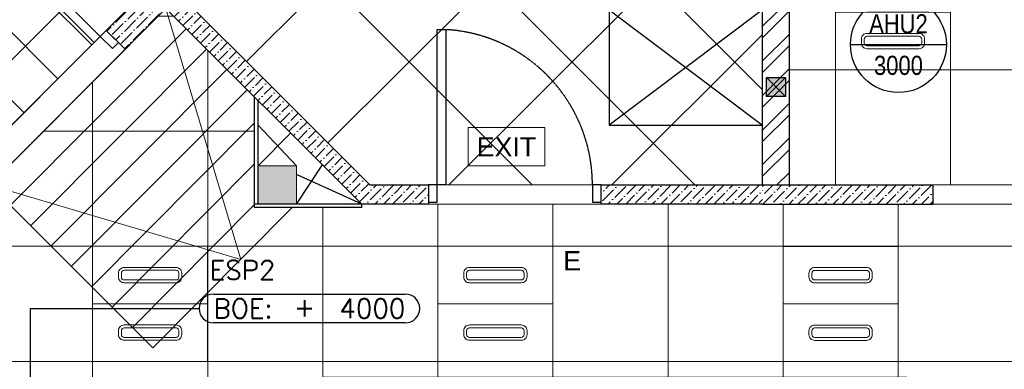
# Model space of a CAD drawing. Header units: millimetres. Extents: x -410 to 72073, y -3152 to 13830.
# Tile 36 of 92: x 10577 to 15710, y 2559 to 4381. Entities that reach past the tile are written whole.
import ezdxf
from ezdxf.enums import TextEntityAlignment as Align

# ---------------------------------------------------------------- set-up
doc = ezdxf.new("R2010")
doc.units = ezdxf.units.MM
for name, pattern in [('( Hidden )', [0.375, 0.25, -0.125]), ('DASHED', [0.75, 0.5, -0.25]), ('HIDDEN2', [0.1875, 0.125, -0.0625])]:
    doc.linetypes.add(name, pattern=pattern)
for name, color, linetype, lineweight, true_color in [('A-100MM', 7, 'Continuous', 0, 0xff5c5c), ('A-CEILING-01', 7, 'Continuous', 5, 0xd56ca8), ('A-CEILING-04', 7, 'Continuous', 5, 0x2776bb), ('A-CEILING-05', 7, 'Continuous', 5, 0x139b48), ('M-MEP-ELLG-LIGHT', 5, 'Continuous', 15, 0x0000ff)]:
    doc.layers.add(name, color=color, linetype=linetype, lineweight=lineweight, true_color=true_color)
for name, color, linetype, true_color in [('A-140MM', 7, 'Continuous', 0x9f7fff), ('A-COLOUMN', 5, 'Continuous', 0x0000ff), ('ACMV-EQP-DX', 30, 'Continuous', 0xff7f00), ('Exhaut Hoods', 7, 'Continuous', 0xf26722), ('RCP LAYOUT', 9, 'Continuous', 0x808080)]:
    doc.layers.add(name, color=color, linetype=linetype, true_color=true_color)
for name, color, linetype, lineweight in [('A-DOOR', 1, 'Continuous', 0), ('A-GA DIM', 1, 'Continuous', 5), ('A-JOINERY', 1, 'Continuous', 30), ('A-LIGHT', 1, 'Continuous', 5), ('A-LINTEL', 252, '( Hidden )', 0), ('A-RAMP', 1, 'Continuous', 5), ('A-Wall & Column', 2, 'Continuous', 0), ('EQ', 252, 'Continuous', 25)]:
    doc.layers.add(name, color=color, linetype=linetype, lineweight=lineweight)
doc.layers.add('DOOR', color=1, linetype='Continuous')
doc.layers.add('Legend', color=7, linetype='Continuous')
doc.styles.add('Arial Narrow', font='ARIALN.TTF')
doc.styles.add('Romans', font='Romans.shx')
doc.styles.get("Standard").update_dxf_attribs({"font": 'arial.ttf'})
doc.dimstyles.new('100_Romans_Dot', dxfattribs={"dimtxt": 100, "dimasz": 100, "dimexe": 50, "dimexo": 50, "dimgap": 50, "dimtad": 1, "dimdec": 0, "dimzin": 0, "dimdsep": 46, "dimtxsty": 'Romans', "dimblk": 'DOT', "dimcen": 0.09, "dimclrd": 256, "dimclre": 256, "dimadec": 0, "dimazin": 0, "dimtfac": 1, "dimtdec": 0, "dimtofl": 0, "dimtmove": 0, "dimatfit": 3, "dimldrblk": 'DOT', "dimfxl": 1, "dimtolj": 1, "dimtzin": 0, "dimarcsym": 0})
pattern_1 = [(45, (0, 0), (17.23573, 63.19767), [81.25, -16.25, 0, -16.25])]

# ---------------------------------------------------------------- blocks, each defined once
blk = doc.blocks.new('Door-Hurgh')
at = {"layer": 'DOOR', "color": 8, "true_color": 0x808080, "elevation": 0}
for points in [[(43489.7, 2604.7), (43539.7, 2604.7), (43539.7, 2704.7), (43489.7, 2704.7)], [(44439.7, 2604.7), (44489.7, 2604.7), (44489.7, 2704.7), (44439.7, 2704.7)], [(44439.7, 1705.1), (44389.7, 1705.1), (44389.7, 2604.7), (44439.7, 2604.7)]]:
    blk.add_lwpolyline(points, close=True, dxfattribs=at)
at = {"layer": 'EQ', "color": 8, "linetype": 'HIDDEN2', "ltscale": 7, "true_color": 0x808080}
blk.add_arc((44441.5, 2605.4, 0), 901.8, 180.0462, 266.7054, dxfattribs=at)
blk = doc.blocks.new('A$C4da9750c')
at = {"layer": 'DOOR', "color": 8, "true_color": 0x808080}
for points in [[(31.8, -95.5), (63.6, -63.7), (0, 0), (-31.8, -31.8)], [(668.1, -732), (636.3, -763.8), (0, -127.3), (31.8, -95.5)], [(-643.7, -770.7), (-611.9, -738.9), (-675.5, -675.3), (-707.3, -707.1)]]:
    blk.add_lwpolyline(points, close=True, dxfattribs=at)
at = {"layer": 'EQ', "color": 8, "linetype": 'HIDDEN2', "ltscale": 7, "true_color": 0x808080}
blk.add_arc((28.7, 79), 1038.9, 231.9313, 305.787, dxfattribs=at)
blk = doc.blocks.new('A$C81f607aa')
at = {"layer": 'A-100MM', "true_color": 0x808080, "transparency": 33554687}
h = blk.add_hatch(dxfattribs=at)
h.set_pattern_fill('ANSI36', color=8, scale=260)
h.set_pattern_definition(pattern_1)
h.paths.add_polyline_path([(-2797.2, 3520), (-2492, 3520), (-2492, 3420), (-2838.6, 3420), (-3861.3, 4439.4), (-4073.5, 4227.2), (-4171.7, 4325.6), (-3959.6, 4537.7), (-4429.9, 5011.3), (-4003.3, 5437.9), (-3932.6, 5367.2), (-4288.5, 5011.3)])
h = blk.add_hatch(dxfattribs=at)
h.set_pattern_fill('ANSI36', color=8, scale=260)
h.set_pattern_definition([(45, (451552.75, 161833.772), (17.2357278, 63.1976686), [81.25, -16.25, 0, -16.25])])
edge = h.paths.add_edge_path()
edge.add_line((-750, 3420), (-1592, 3420))
edge.add_line((-1592, 3420), (-1592, 3520))
edge.add_line((-1592, 3520), (-750, 3520))
h = blk.add_hatch(dxfattribs=at)
h.set_pattern_fill('ANSI36', color=8, scale=260)
h.set_pattern_definition(pattern_1)
h.paths.add_polyline_path([(138.8, 3420), (138.8, 3520), (-750, 3520), (-750, 3420)])
at = {"layer": 'A-140MM', "lineweight": 0, "true_color": 0x808080}
h = blk.add_hatch(dxfattribs=at)
h.set_pattern_fill('ANSI32', color=8, scale=340)
h.set_pattern_definition([(45, (451552.75, 162145.9), (-90.156115, 90.156115), []), (45, (451612.86, 162145.9), (-90.156115, 90.156115), [])])
h.paths.add_polyline_path([(-610, 5920), (-750, 5920), (-750, 3520), (-610, 3520)])
h.paths.add_polyline_path([(-610, 8540), (-750, 8540), (-750, 6920), (-610, 6920)])
h.paths.add_polyline_path([(-750, 9370), (-610, 9370), (-610, 9520), (-750, 9520)])
at = {"layer": 'A-Wall & Column', "true_color": 0x808080}
h = blk.add_hatch(color=8, dxfattribs=at)
h.dxf.hatch_style = 1
h.paths.add_polyline_path([(-3180, 3620), (-3380, 3620), (-3380, 3420), (-3180, 3420)])
at = {"layer": 'A-JOINERY', "color": 8, "true_color": 0x808080}
for p, q in [((-3180, 3620), (-3380, 3831)), ((-3380, 3620), (-3209.3, 3790.7)), ((-3180, 3420), (-3043.5, 3625)), ((-2838.6, 3420), (-3180, 3574)), ((-2838.6, 3420), (-3398, 3420)), ((-2838.6, 3402), (-2838.6, 3420))]:
    blk.add_line(p, q, dxfattribs=at)
for points in [[(-2838.6, 3402), (-3398, 3402), (-3398, 3977.6)], [(-3380, 3420), (-3380, 3959.7)]]:
    blk.add_lwpolyline(points, dxfattribs=at)
at = {"layer": 'A-LINTEL', "color": 8, "lineweight": 0, "ltscale": 8, "true_color": 0x808080}
for p, q in [((-4878.9, 3618.3), (-4171.7, 4325.6)), ((-4779, 3518.4), (-4073.5, 4227.2)), ((-1592, 3520), (-2492, 3520)), ((-2492, 3420), (-1592, 3420))]:
    blk.add_line(p, q, dxfattribs=at)
for points in [[(1038.8, 3520), (138.8, 3520)], [(138.8, 3420), (1038.8, 3420)]]:
    blk.add_lwpolyline(points, dxfattribs=at)
at = {"layer": 'A-RAMP', "color": 8, "true_color": 0x808080}
for p, q in [((-4672.8, 3412.5), (-3755.5, 4334)), ((-4566.6, 3306.7), (-3649.4, 4228.2)), ((-4460.4, 3200.8), (-3543.1, 4122.3)), ((-4354.1, 3094.9), (-3436.9, 4016.4)), ((-4247.9, 2989), (-3398, 3842.8)), ((-4141.6, 2883.1), (-3398, 3630.1)), ((-4035.4, 2777.2), (-3398, 3417.5))]:
    blk.add_line(p, q, dxfattribs=at)
for points in [[(-4779, 3518.4), (-3470.5, 3132), (-3861.3, 4439.4)], [(-4779.1, 3518.6), (-3929.1, 2671.3), (-3201.7, 3402)]]:
    blk.add_lwpolyline(points, dxfattribs=at)
at = {"layer": 'A-Wall & Column', "color": 8, "lineweight": -3, "true_color": 0x808080}
for p, q in [((-750, 3520), (-750, 9620)), ((-610, 3520), (-610, 9520)), ((-750, 3520), (138.8, 3520)), ((138.8, 3420), (138.8, 3520)), ((-750, 3420), (138.8, 3420))]:
    blk.add_line(p, q, dxfattribs=at)
for points in [[(-2797.2, 3520), (-2492, 3520), (-2492, 3420), (-2838.6, 3420), (-3861.3, 4439.4), (-4073.5, 4227.2), (-4171.7, 4325.6), (-3959.6, 4537.7), (-4429.9, 5011.3), (-4003.3, 5437.9), (-3932.6, 5367.2), (-4288.5, 5011.3), (-2797.2, 3520)], [(-750, 3420), (-1592, 3420), (-1592, 3520), (-750, 3520)]]:
    blk.add_lwpolyline(points, dxfattribs=at)
at = {"layer": 'A-Wall & Column', "color": 8, "true_color": 0x808080}
blk.add_lwpolyline([(-3380, 3420), (-3180, 3420), (-3180, 3620), (-3380, 3620)], close=True, dxfattribs=at)
at = {"layer": 'A-DOOR', "color": 8, "true_color": 0x808080, "xscale": -1, "rotation": 269.9945836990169}
blk.add_blockref('A$C4da9750c', (-4108.1, 4262), dxfattribs=at)
at = {"layer": 'A-DOOR', "color": 8, "linetype": 'DASHED', "lineweight": 0, "ltscale": 50, "true_color": 0x808080, "xscale": 0.9, "yscale": 0.9, "zscale": 0.9, "rotation": 180.0000000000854}
blk.add_blockref('Door-Hurgh', (37548.7, 5864.2, 0), dxfattribs=at)
blk = doc.blocks.new('LIGHT-600X600MM')
at = {"color": 0}
blk.add_line((300, 0), (-300, 0), dxfattribs=at)
blk.add_lwpolyline([(-300, 300), (-300, -300), (300, -300), (300, 300)], close=True, dxfattribs=at)
for points in [[(-165, 160), (-165, 140, 0.414214), (-135, 110), (135, 110, 0.414214), (165, 140), (165, 160, 0.414214), (135, 190), (-135, 190, 0.414214)], [(-150, 160), (-150, 140, 0.414214), (-135, 125), (135, 125, 0.414214), (150, 140), (150, 160, 0.414214), (135, 175), (-135, 175, 0.414214)], [(-165, -160), (-165, -140, -0.414214), (-135, -110), (135, -110, -0.414214), (165, -140), (165, -160, -0.414214), (135, -190), (-135, -190, -0.414214)], [(-150, -160), (-150, -140, -0.414214), (-135, -125), (135, -125, -0.414214), (150, -140), (150, -160, -0.414214), (135, -175), (-135, -175, -0.414214)]]:
    blk.add_lwpolyline(points, format="xyb", close=True, dxfattribs=at)
blk.add_attdef('E', text='', height=100).set_placement((400, 250), align=Align.MIDDLE_CENTER)
blk = doc.blocks.new('EXIT LIGHT')
at = {"color": 0}
blk.add_lwpolyline([(-200, -200), (200, -200), (200, 0), (-200, 0)], close=True, dxfattribs=at)
blk.add_attdef('EXIT', text='', height=100, dxfattribs=at).set_placement((0, -100), align=Align.MIDDLE_CENTER)
blk = doc.blocks.new('A$C98a85b24')
at = {"layer": 'M-MEP-ELLG-LIGHT', "color": 8, "true_color": 0x808080}
ref = blk.add_blockref('LIGHT-600X600MM', (10940, 4420), dxfattribs=at)
ref.add_attrib('E', 'E', dxfattribs={"layer": '0', "color": 0, "height": 100}).set_placement((11340, 4645), align=Align.MIDDLE_CENTER)
blk.add_blockref('EXIT LIGHT', (8924.9, 3818.6), dxfattribs=at).add_auto_attribs({'EXIT': 'EXIT'})
for p in [(7067, 2899.9), (10667, 2899.7)]:
    blk.add_blockref('LIGHT-600X600MM', p, dxfattribs=at)
ref = blk.add_blockref('LIGHT-600X600MM', (8867, 2899.9), dxfattribs=at)
ref.add_attrib('E', 'E', dxfattribs={"layer": '0', "color": 0, "height": 100}).set_placement((9267, 3124.9), align=Align.MIDDLE_CENTER)
blk = doc.blocks.new('A$C4c94997f')
at = {"true_color": 0x808080}
h = blk.add_hatch(color=8, dxfattribs=at)
h.dxf.hatch_style = 1
h.paths.add_polyline_path([(-2880, 0), (-2780, 0), (-2780, -100), (-2880, -100)])
h.paths.add_polyline_path([(-100, 0), (0, 0), (0, -100), (-100, -100)])
h.paths.add_polyline_path([(-2880, -1812), (-2780, -1812), (-2780, -1912), (-2880, -1912)])
h.paths.add_polyline_path([(-2880, -3630), (-2780, -3630), (-2780, -3730), (-2880, -3730)])
h.paths.add_polyline_path([(-2880, -5440), (-2780, -5440), (-2780, -5540), (-2880, -5540)])
h.paths.add_polyline_path([(-2148, -7250), (-2048, -7250), (-2048, -7350), (-2148, -7350)])
h.paths.add_polyline_path([(-100, -7250), (0, -7250), (0, -7350), (-100, -7350)])
h.paths.add_polyline_path([(-100, -5440), (0, -5440), (0, -5540), (-100, -5540)])
h.paths.add_polyline_path([(-100, -3630), (0, -3630), (0, -3730), (-100, -3730)])
h.paths.add_polyline_path([(-100, -1812), (0, -1812), (0, -1912), (-100, -1912)])
at = {"layer": 'A-COLOUMN', "color": 8, "true_color": 0x808080}
for p, q in [((-2780, -5440), (-2880, -5540)), ((-2880, -5440), (-2780, -5540))]:
    blk.add_line(p, q, dxfattribs=at)
blk.add_lwpolyline([(-2880, -5440), (-2780, -5440), (-2780, -5540), (-2880, -5540)], close=True, dxfattribs=at)
blk = doc.blocks.new('A$C9bf954c9')
at = {"layer": 'A-CEILING-01', "true_color": 0x808080}
h = blk.add_hatch(dxfattribs=at)
h.set_pattern_fill('ANSI37', color=8, scale=2000)
h.set_pattern_definition([(45, (0, 0), (-176.7767, 176.7767), []), (135, (0, 0), (-176.7767, -176.7767), [])])
edge = h.paths.add_edge_path()
edge.add_line((17350, 13380), (12020, 13380))
edge.add_line((12020, 13380), (12020, 13280))
edge.add_line((12020, 13280), (11820, 13280))
edge.add_line((11820, 13280), (11820, 13380))
edge.add_line((11820, 13380), (6090, 13380))
edge.add_line((6090, 13380), (6090, 13280))
edge.add_line((6090, 13280), (5890, 13280))
edge.add_line((5890, 13280), (5890, 13380))
edge.add_line((5890, 13380), (350, 13380))
edge.add_line((350, 13380), (200, 13380))
edge.add_line((200, 13380), (200, 4520))
edge.add_line((200, 4520), (650, 4520))
edge.add_line((650, 4520), (650, 4220))
edge.add_line((650, 4220), (200, 4220))
edge.add_line((200, 4220), (200, 3270))
edge.add_line((200, 3270), (3945, 3270))
edge.add_line((3945, 3270), (3945, 3920))
edge.add_line((3945, 3920), (6135, 3920))
edge.add_line((6135, 3920), (6135, 3270))
edge.add_line((6135, 3270), (9805, 3270))
edge.add_line((9805, 3270), (9805, 3070))
edge.add_line((9805, 3070), (10125.7, 3070))
edge.add_line((10125.7, 3070), (10125.7, 3423))
edge.add_line((10125.7, 3423), (11242.1, 4539.4))
edge.add_line((11242.1, 4539.4), (10770.1, 5011.3))
edge.add_line((10770.1, 5011.3), (11904.4, 6145.6))
edge.add_line((11904.4, 6145.6), (14298.8, 8540))
edge.add_line((14298.8, 8540), (14450, 8540))
edge.add_line((14450, 8540), (14450, 9620))
edge.add_line((14450, 9620), (14450, 12330))
edge.add_arc((15200, 12330), 750, 90, 180, ccw=False)
edge.add_line((15200, 13080), (17350, 13080))
edge.add_line((17350, 13080), (17350, 13380))
h.paths.add_polyline_path([(5890.1, 11294.2), (6090.1, 11294.2), (6090.1, 11094.2), (5890.1, 11094.2)], flags=16)
h.paths.add_polyline_path([(5890.1, 9330), (6090.1, 9330), (6090.1, 9130), (5890.1, 9130)], flags=16)
h.paths.add_polyline_path([(5890, 8418.4), (6090, 8418.4), (6090, 8218.4), (5890, 8218.4)], flags=16)
h.paths.add_polyline_path([(5890, 6030), (6090, 6030), (6090, 5830), (5890, 5830)], flags=16)
h.paths.add_polyline_path([(11820, 8418.4), (12020, 8418.4), (12020, 8218.4), (11820, 8218.4)], flags=16)
h.paths.add_polyline_path([(11820, 9330), (12020, 9330), (12020, 9130), (11820, 9130)], flags=16)
h.paths.add_polyline_path([(11820.1, 11294.2), (12020.1, 11294.2), (12020.1, 11094.2), (11820.1, 11094.2)], flags=16)
at = {"layer": 'A-CEILING-04', "true_color": 0x808080}
h = blk.add_hatch(dxfattribs=at)
h.set_pattern_fill('_USER', color=8, scale=600, angle=134.95, double=1, pattern_type=0)
h.set_pattern_definition([(134.95, (10911.55, 5011.3), (-424.634, -423.89), []), (224.95, (10911.55, 5011.3), (423.89, -424.634), [])])
h.paths.add_polyline_path([(14450, 6923.4), (14450, 7988.8), (14169.5, 8269.3), (11987.9, 6087.6), (12145.5, 5930), (11920, 5704.5), (11762.4, 5862.1), (10911.5, 5011.3), (12402.8, 3520), (14450, 3520)])
h = blk.add_hatch(dxfattribs=at)
h.set_pattern_fill('_USER', color=8, scale=600, double=1, pattern_type=0)
h.set_pattern_definition([(0, (12157, 200), (0, 600), []), (90, (12157, 200), (-600, 4e-14), [])])
h.paths.add_polyline_path([(9905, 200), (9905, 2970), (10225.7, 2970), (10225.7, 3323), (11340.4, 4441), (11802, 3977.6), (11802, 3402), (12361.4, 3402), (12361.4, 3420), (12361.4, 3402), (12361.4, 3420), (17231.2, 3420), (17228.8, 2170), (15200, 2170), (15202, 2518), (12157, 2518), (12157, 198)])
at = {"layer": 'A-CEILING-05', "true_color": 0x808080}
h = blk.add_hatch(dxfattribs=at)
h.set_pattern_fill('_USER', color=8, scale=600, double=1, pattern_type=0)
h.set_pattern_definition([(0, (17230, 9520), (0, 600), []), (90, (17230, 9520), (-600, 4e-14), [])])
h.paths.add_polyline_path([(15490.9, 3520), (14590, 3520), (14590, 9520), (17230, 9520), (17230, 3520), (16390.9, 3520)])
at = {"layer": 'A-CEILING-01', "color": 8, "true_color": 0x808080}
blk.add_lwpolyline([(10125.7, 3423), (11240.4, 4537.7), (10770.1, 5011.3), (11904.4, 6145.6), (14298.8, 8540), (14450, 8540), (14450, 9620), (14450, 12330, -0.414214), (15200, 13080), (17350, 13080), (17350, 13380), (12020, 13380), (12020, 13280), (11820, 13280), (11820, 13380), (6090, 13380)], format="xyb", dxfattribs=at)
for points in [[(15490.9, 3520), (14590, 3520), (14590, 9520), (17230, 9520), (17230, 3520), (16390.9, 3520)], [(11802, 3977.6), (11802, 3402), (12361.4, 3402), (12361.4, 3420), (17230, 3420), (17230, 2170), (15200, 2170), (15202, 2518), (12157, 2518), (12157, 198), (9905, 200), (9905, 2970), (10225.7, 2970), (10225.7, 3323), (11338.8, 4439.4), (11802, 3977.6)], [(11820, 3620), (12020, 3620), (12020, 3420), (11820, 3420)]]:
    blk.add_lwpolyline(points, close=True, dxfattribs=at)
blk.add_lwpolyline([(11762.4, 5862.1), (11762.4, 5862.1), (10911.5, 5011.3), (12402.8, 3520), (14450, 3520), (14450, 6923.4), (14450, 7988.8), (14169.5, 8269.3), (11987.9, 6087.6), (12145.5, 5930), (11920, 5704.5), (11762.4, 5862.1), (11762.4, 5862.1)], dxfattribs=at)
at = {"color": 8, "true_color": 0x808080}
blk.add_blockref('A$C81f607aa', (15200, 0), dxfattribs=at)
at = {"layer": 'A-GA DIM', "color": 8, "true_color": 0x808080}
blk.add_blockref('A$C4c94997f', (17350, 9520), dxfattribs=at)
at = {"layer": 'A-LIGHT', "color": 8, "true_color": 0x808080}
blk.add_blockref('A$C98a85b24', (4190, 0), dxfattribs=at)
blk = doc.blocks.new('A$C256bf26b')
blk.add_blockref('A$C9bf954c9', (0, 0))
blk = doc.blocks.new('EQP TAG')
at = {"layer": 'Legend'}
blk.add_line((-250, 0), (250, 0), dxfattribs=at)
blk.add_circle((0, 0), 250, dxfattribs=at)
at = {"layer": 'Legend', "style": 'Arial Narrow'}
for tag, p in [('EQP_TAG', (0, 108.3)), ('CFM', (0, -108.3))]:
    blk.add_attdef(tag, text='', height=100, dxfattribs=at).set_placement(p, align=Align.MIDDLE_CENTER)
blk = doc.blocks.new('EQP_BOE_LVL')
for points in [[(75, 75), (1075, 75)], [(1075, -75), (75, -75)]]:
    blk.add_lwpolyline(points)
for centre, start, end in [((75, 0), 90, 180), ((1075, 0), 0, 90), ((75, 0), 180, 270), ((1075, 0), 270, 0)]:
    blk.add_arc(centre, 75, start, end)
at = {"char_height": 100, "style": 'Romans'}
for s, width, insert, attachment_point in [('BOE:', 1168.033, (75, 0), 4), ('\\pxqc;+', 105.762, (550, 7.3), 5)]:
    blk.add_mtext_dynamic_manual_height_columns(s, width=width, gutter_width=1, heights=[0], dxfattribs=dict(at, insert=insert, attachment_point=attachment_point))
at = {"style": 'Romans'}
blk.add_attdef('EQP', text='', height=100, dxfattribs=at).set_placement((55, 200), align=Align.MIDDLE_LEFT)
blk.add_attdef('LVL', text='', height=100, dxfattribs=at).set_placement((1075, 0), align=Align.MIDDLE_RIGHT)
blk = doc.blocks.new('_DOT')
at = {"color": 0, "linetype": 'ByBlock', "lineweight": -2}
blk.add_line((-0.5, 0), (-1, 0), dxfattribs=at)
at = {"color": 0, "linetype": 'ByBlock', "lineweight": -2, "const_width": 0.5}
blk.add_lwpolyline([(-0.25, 0, 1), (0.25, 0, 1)], format="xyb", close=True, dxfattribs=at)
blk = doc.blocks.new('A$C526f7b77')
at = {"layer": 'Exhaut Hoods', "linetype": 'Continuous', "ltscale": 750}
blk.add_lwpolyline([(9460, 3832.1), (10260, 3832.1), (10260, 4432.1), (9460, 4432.1)], close=True, dxfattribs=at)
for points in [[(10260, 4432.1), (9460, 3832.1)], [(9460, 4432.1), (10260, 3832.1)]]:
    blk.add_lwpolyline(points, dxfattribs=at)
blk = doc.blocks.new('A$C2617b6fa')
at = {"layer": 'Exhaut Hoods'}
blk.add_blockref('A$C526f7b77', (-11010, 0), dxfattribs=at)

msp = doc.modelspace()

# ---------------------------------------------------------------- block references
msp.add_blockref('A$C2617b6fa', (15200, 0))
msp.add_blockref('EQP_BOE_LVL', (11512.4, 2876.1)).add_auto_attribs({'EQP': 'ESP2', 'LVL': '4000'})
at = {"layer": 'ACMV-EQP-DX'}
msp.add_blockref('EQP TAG', (15158.4, 4251.5), dxfattribs=at).add_auto_attribs({'EQP_TAG': 'AHU2', 'CFM': '3000'})
at = {"layer": 'RCP LAYOUT'}
msp.add_blockref('A$C256bf26b', (0, 0), dxfattribs=at)

# ---------------------------------------------------------------- leaders
msp.add_leader([(10633.8, 2036.9), (10633.8, 2876.1), (11512.4, 2876.1)], dimstyle='100_Romans_Dot', override={"dimtad": 0})

doc.saveas('drawing.dxf')
